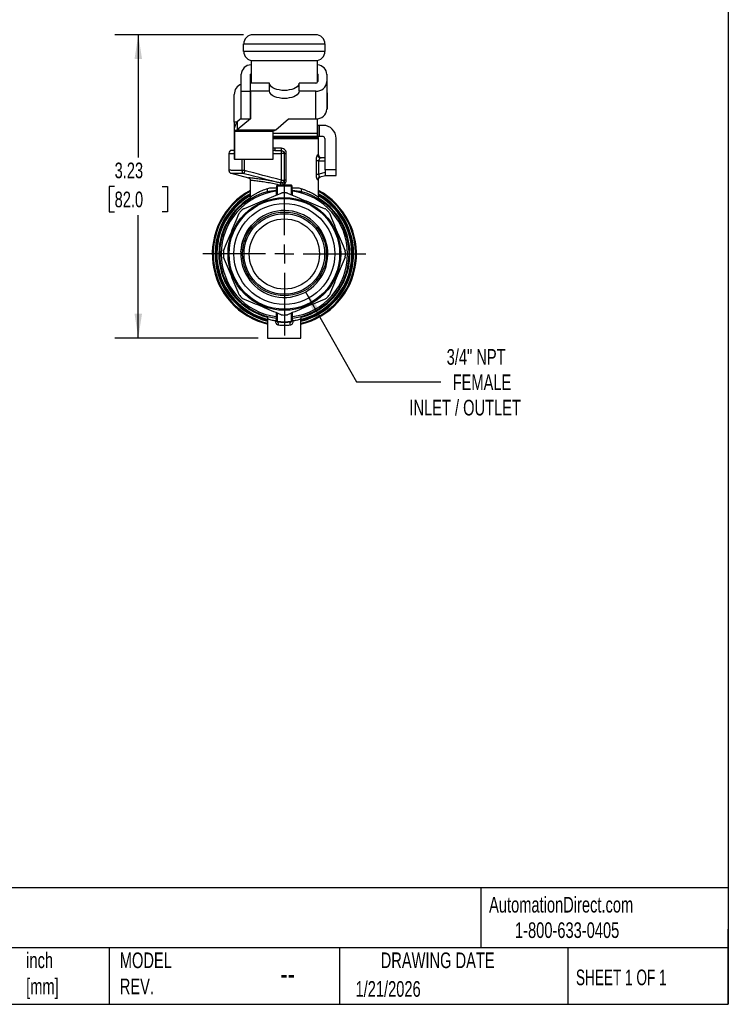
# Model space of a CAD drawing. Header units: inches. Extents: x 0.5 to 21.5, y 0.5 to 16.5.
# Tile 9 of 14: x 14 to 21.5, y 0.5 to 11. Entities that reach past the tile are written whole.
import ezdxf

# ---------------------------------------------------------------- set-up
doc = ezdxf.new("R2010")
doc.units = ezdxf.units.IN
doc.header["$LTSCALE"] = 2
doc.header["$MEASUREMENT"] = 0
doc.linetypes.add('SLD-Center', pattern=[0.75, 0.6, -0.05, 0.05, -0.05])
doc.linetypes.add('SLD-Solid', pattern=[0])
doc.layers.add('CENTER', color=40, linetype='SLD-Center')
doc.layers.add('DIMENSIONS', color=140, linetype='SLD-Solid', lineweight=25)
doc.layers.add('TEXT', color=140, linetype='SLD-Solid', lineweight=25)
doc.styles.add('SLDTEXTSTYLE0', font='TXT', dxfattribs={"width": 0.7})
doc.styles.add('SLDTEXTSTYLE1', font='TXT', dxfattribs={"width": 0.65})
doc.dimstyles.new('SLDDIMSTYLE1', dxfattribs={"dimtxt": 0.169922, "dimasz": 0.26, "dimexe": 0, "dimexo": 0.0625, "dimgap": 0.04248, "dimtad": 0, "dimtih": 1, "dimtoh": 1, "dimrnd": 1e-09, "dimzin": 12, "dimdsep": 46, "dimtxsty": 'SLDTEXTSTYLE0', "dimsah": 1, "dimcen": 0.09, "dimadec": 0, "dimazin": 3, "dimtfac": 1, "dimtofl": 0, "dimtmove": 0, "dimatfit": 3, "dimfxl": 0, "dimfrac": 2, "dimtolj": 1, "dimtzin": 12, "dimarcsym": 0})
doc.dimstyles.new('SLDDIMSTYLE3', dxfattribs={"dimtxt": 0.169922, "dimasz": 0.26, "dimexe": 0, "dimexo": 0.0625, "dimgap": 0.04248, "dimtad": 0, "dimtih": 1, "dimtoh": 1, "dimrnd": 1e-09, "dimzin": 12, "dimdsep": 46, "dimtxsty": 'SLDTEXTSTYLE0', "dimsah": 1, "dimcen": 0, "dimadec": 0, "dimazin": 3, "dimtfac": 1, "dimtofl": 0, "dimtmove": 0, "dimatfit": 3, "dimfxl": 0, "dimfrac": 2, "dimtolj": 1, "dimtzin": 12, "dimarcsym": 0})

# ---------------------------------------------------------------- blocks, each defined once
blk = doc.blocks.new('_D_5')
at = {"layer": 'DIMENSIONS'}
for p, q in [((16.336, 10.825), (14.965, 10.825)), ((15.215, 10.825), (15.215, 9.518)), ((14.963, 9.21), (14.906, 9.21)), ((14.906, 9.21), (14.906, 8.94)), ((15.468, 9.21), (15.525, 9.21)), ((15.525, 9.21), (15.525, 8.94)), ((14.906, 8.94), (14.963, 8.94)), ((15.525, 8.94), (15.468, 8.94)), ((15.215, 7.595), (15.215, 8.902)), ((16.493, 7.595), (14.965, 7.595))]:
    blk.add_line(p, q, dxfattribs=at)
for points in [[(15.215, 10.825), (15.175, 10.565), (15.255, 10.565)], [(15.215, 7.595), (15.255, 7.855), (15.175, 7.855)]]:
    blk.add_solid(points, dxfattribs=at)
at = {"layer": 'DIMENSIONS', "char_height": 0.1667, "attachment_point": 1, "style": 'SLDTEXTSTYLE0'}
for s, insert in [('3.23', (14.963, 9.463)), ('82.0', (14.963, 9.154))]:
    blk.add_mtext(s, dxfattribs=dict(at, insert=insert))
blk = doc.blocks.new('_D_6')
at = {"layer": 'DIMENSIONS'}
for p, q in [((16.998, 8.088), (17.54, 7.127)), ((17.54, 7.127), (18.439, 7.127))]:
    blk.add_line(p, q, dxfattribs=at)
blk.add_solid([(16.998, 8.088), (17.091, 7.842), (17.161, 7.881)], dxfattribs=at)
at = {"layer": 'DIMENSIONS', "attachment_point": 1, "style": 'SLDTEXTSTYLE0'}
for s, insert, char_height in [('3/4" NPT', (18.5, 7.477), 0.1667), ('FEMALE', (18.564, 7.207), 0.1667), ('INLET / OUTLET', (18.103, 6.937), 0.16667)]:
    blk.add_mtext(s, dxfattribs=dict(at, insert=insert, char_height=char_height))
blk = doc.blocks.new('SW_CENTERMARKSYMBOL_0')
at = {"layer": 'CENTER', "color": 0}
for p, q in [((0, 0.2), (0, 0.868)), ((-0.2, 0), (-0.868, 0)), ((0, 0), (-0.1, 0)), ((0, 0), (0, 0.1)), ((0, 0), (0, -0.1)), ((0, 0), (0.1, 0)), ((0.2, 0), (0.868, 0)), ((0, -0.2), (0, -0.868))]:
    blk.add_line(p, q, dxfattribs=at)

msp = doc.modelspace()

# ---------------------------------------------------------------- linework, layer by layer
for p, q in [((17.105, 10.825), (16.436, 10.825)), ((16.337, 10.726), (17.204, 10.726)), ((16.337, 10.647), (16.337, 10.726)), ((17.204, 10.647), (17.204, 10.726)), ((17.204, 10.647), (16.337, 10.647)), ((16.416, 10.551), (16.416, 10.31)), ((16.436, 10.549), (17.105, 10.549)), ((17.125, 10.314), (17.125, 10.551)), ((16.312, 10.225), (16.312, 10.403)), ((16.411, 10.225), (16.411, 10.403)), ((17.127, 10.403), (17.127, 10.327)), ((17.225, 10.403), (17.225, 10.327)), ((16.41, 10.225), (16.41, 10.31)), ((16.613, 10.31), (16.41, 10.31)), ((16.613, 10.225), (16.613, 10.31)), ((16.928, 10.225), (16.928, 10.31)), ((17.107, 10.31), (16.928, 10.31)), ((17.225, 10.327), (17.225, 10.032)), ((16.237, 9.892), (16.237, 10.189)), ((16.312, 10.225), (16.411, 10.225)), ((16.312, 9.929), (16.312, 10.225)), ((16.41, 10.225), (16.41, 9.929)), ((16.613, 10.225), (16.41, 10.225)), ((16.411, 9.929), (16.411, 10.225)), ((17.107, 10.225), (16.928, 10.225)), ((17.107, 9.929), (17.107, 10.225)), ((17.227, 10.189), (17.227, 10.079)), ((17.227, 10.079), (17.225, 10.079)), ((17.227, 10.079), (17.227, 10.032)), ((17.227, 10.032), (17.225, 10.032)), ((16.267, 9.892), (16.237, 9.892)), ((16.237, 9.892), (16.237, 9.498)), ((16.312, 9.932), (16.269, 9.896)), ((16.41, 9.929), (16.269, 9.811)), ((16.269, 9.896), (16.269, 9.811)), ((16.312, 9.929), (16.411, 9.929)), ((16.679, 9.811), (16.816, 9.929)), ((16.816, 9.929), (17.107, 9.929)), ((17.125, 9.777), (17.125, 9.93)), ((17.125, 9.858), (17.125, 9.74)), ((17.145, 9.858), (17.125, 9.858)), ((17.145, 9.74), (17.145, 9.858)), ((17.184, 9.858), (17.145, 9.858)), ((16.241, 9.8), (16.241, 9.829)), ((16.241, 9.8), (16.241, 9.794)), ((16.652, 9.794), (16.241, 9.794)), ((16.241, 9.794), (16.241, 9.498)), ((16.269, 9.811), (16.679, 9.811)), ((16.652, 9.794), (16.652, 9.8)), ((16.652, 9.498), (16.652, 9.794)), ((16.652, 9.777), (17.125, 9.777)), ((17.125, 9.74), (17.125, 9.777)), ((17.125, 9.74), (16.652, 9.74)), ((16.652, 9.732), (16.986, 9.732)), ((17.134, 9.729), (16.652, 9.729)), ((16.652, 9.721), (16.771, 9.721)), ((16.771, 9.721), (17.135, 9.721)), ((16.986, 9.729), (16.986, 9.732)), ((17.145, 9.74), (17.125, 9.74)), ((17.135, 9.545), (17.135, 9.721)), ((17.184, 9.74), (17.145, 9.74)), ((17.204, 9.386), (17.204, 9.721)), ((17.322, 9.386), (17.322, 9.721)), ((16.18, 9.561), (16.18, 9.381)), ((16.18, 9.561), (16.237, 9.561)), ((16.237, 9.593), (16.211, 9.593)), ((16.674, 9.616), (16.652, 9.616)), ((16.668, 9.593), (16.652, 9.593)), ((16.652, 9.561), (16.738, 9.561)), ((16.77, 9.561), (16.738, 9.561)), ((16.738, 9.561), (16.738, 9.276)), ((16.77, 9.561), (16.77, 9.276)), ((16.792, 9.276), (16.792, 9.561)), ((17.135, 9.545), (17.127, 9.545)), ((16.241, 9.498), (16.237, 9.498)), ((16.241, 9.498), (16.652, 9.498)), ((16.319, 9.498), (16.319, 9.379)), ((16.347, 9.378), (16.347, 9.498)), ((17.109, 9.482), (17.109, 9.34)), ((17.138, 9.34), (17.138, 9.482)), ((17.138, 9.482), (17.204, 9.482)), ((17.204, 9.514), (17.157, 9.514)), ((16.181, 9.381), (16.181, 9.381)), ((16.203, 9.35), (16.389, 9.3)), ((16.204, 9.35), (16.204, 9.35)), ((17.204, 9.357), (17.138, 9.34)), ((17.322, 9.386), (17.204, 9.386)), ((17.204, 9.386), (17.204, 9.327)), ((17.322, 9.327), (17.322, 9.386)), ((16.393, 9.3), (16.389, 9.301)), ((16.406, 9.278), (16.406, 9.094)), ((16.738, 9.276), (16.77, 9.276)), ((17.135, 9.093), (17.135, 9.282)), ((17.149, 9.31), (17.21, 9.327)), ((17.204, 9.327), (17.322, 9.327)), ((16.686, 9.206), (16.686, 9.19)), ((16.692, 9.206), (16.692, 9.118)), ((16.699, 9.121), (16.699, 9.215)), ((16.842, 9.215), (16.842, 9.121)), ((16.849, 9.118), (16.849, 9.206)), ((16.855, 9.19), (16.855, 9.206)), ((17.134, 9.093), (17.134, 9.093)), ((16.42, 8.792), (16.417, 8.793)), ((16.42, 8.792), (16.42, 8.792)), ((16.308, 8.513), (16.306, 8.514)), ((16.308, 8.513), (16.309, 8.513)), ((16.593, 7.803), (16.593, 7.595)), ((16.677, 7.778), (16.677, 7.773)), ((16.692, 7.862), (16.692, 7.776)), ((16.699, 7.769), (16.699, 7.86)), ((16.842, 7.86), (16.842, 7.769)), ((16.849, 7.776), (16.849, 7.862)), ((16.864, 7.773), (16.864, 7.778)), ((16.948, 7.595), (16.948, 7.803)), ((16.593, 7.595), (16.948, 7.595))]:
    msp.add_line(p, q)
at = {"flags": 128}
for points in [[(16.928, 10.31), (16.926, 10.296), (16.919, 10.283), (16.907, 10.27), (16.891, 10.259), (16.872, 10.249), (16.849, 10.242), (16.824, 10.236), (16.798, 10.232), (16.771, 10.231), (16.743, 10.232), (16.717, 10.236), (16.692, 10.242), (16.669, 10.249), (16.65, 10.259), (16.634, 10.27), (16.623, 10.283), (16.615, 10.296), (16.613, 10.31)], [(16.928, 10.225), (16.926, 10.211), (16.919, 10.198), (16.907, 10.185), (16.891, 10.174), (16.872, 10.164), (16.849, 10.156), (16.824, 10.151), (16.798, 10.147), (16.771, 10.146), (16.743, 10.147), (16.717, 10.151), (16.692, 10.156), (16.669, 10.164), (16.65, 10.174), (16.634, 10.185), (16.623, 10.198), (16.615, 10.211), (16.613, 10.225)], [(17.225, 10.21), (17.226, 10.205), (17.227, 10.189)], [(17.141, 9.072), (17.142, 9.072), (17.141, 9.074), (17.14, 9.076), (17.138, 9.078), (17.138, 9.079), (17.137, 9.08), (17.137, 9.08), (17.137, 9.081), (17.136, 9.082), (17.136, 9.082), (17.136, 9.083), (17.135, 9.087), (17.135, 9.092), (17.135, 9.092)]]:
    msp.add_lwpolyline(points, dxfattribs=at)
for radius in [0.6, 0.589, 0.537, 0.446, 0.429, 0.374]:
    msp.add_circle((16.771, 8.49), radius)
for centre, radius, start, end in [((16.436, 10.726), 0.0984, 90, 180), ((17.105, 10.726), 0.0984, 0, 90), ((16.436, 10.647), 0.0984, 180, 270), ((17.105, 10.647), 0.0984, 270, 0), ((16.421, 10.395), 0.11, 92.6993, 175.9029), ((17.116, 10.395), 0.109, 4.0067, 85.4453), ((16.427, 10.402), 0.016, 130.2957, 179.1343), ((17.111, 10.403), 0.0152, 0.2376, 27.3859), ((16.355, 10.189), 0.118, 111.5102, 180), ((17.114, 10.335), 0.111, 266.1887, 355.5981), ((17.107, 10.331), 0.0215, 269.5038, 306.4914), ((17.111, 10.327), 0.0152, 332.6141, 359.7624), ((17.114, 10.04), 0.111, 266.1887, 355.5981), ((17.184, 9.721), 0.138, 0, 90), ((16.978, 9.732), 0.00787, 0, 90), ((17.103, 9.721), 0.0315, 0, 14.1827), ((17.184, 9.721), 0.0197, 0, 90), ((16.211, 9.561), 0.0315, 90, 180), ((17.066, 9.567), 0.328, 175.6309, 181.0434), ((17.166, 9.545), 0.0315, 180, 270), ((16.771, 8.49), 0.768, 118.3176, 256.6576), ((16.771, 8.49), 0.758, 118.6938, 256.4923), ((16.771, 8.49), 0.738, 119.5871, 256.1016), ((16.771, 8.49), 0.689, 105.7412, 262.86), ((16.771, 8.49), 0.673, 97.3487, 262.6513), ((16.771, 8.49), 0.65, 88.0599, 91.9401), ((16.771, 8.49), 0.689, 277.14, 74.2588), ((16.771, 8.49), 0.673, 277.3487, 82.6513), ((16.771, 8.49), 0.768, 283.3424, 61.6824), ((16.771, 8.49), 0.758, 283.5077, 61.3062), ((16.771, 8.49), 0.738, 283.8984, 60.4129), ((16.771, 8.49), 0.728, 120, 255.922), ((16.771, 8.49), 0.719, 120.4253, 255.7376), ((16.771, 8.49), 0.698, 121.7085, 254.7722), ((16.771, 8.49), 0.728, 284.078, 60), ((16.771, 8.49), 0.719, 284.2624, 59.5747), ((16.771, 8.49), 0.698, 285.1128, 58.4892), ((16.771, 8.49), 0.65, 133.0599, 136.9401), ((16.771, 8.49), 0.463, 177.1716, 139.2559), ((16.771, 8.49), 0.65, 43.0599, 46.9401), ((16.771, 8.49), 0.466, 139.3789, 177.0382), ((16.771, 8.49), 0.463, 139.2614, 177.1656), ((16.771, 8.49), 0.65, 178.0599, 181.9401), ((16.771, 8.49), 0.65, 358.0599, 1.9401), ((16.771, 8.49), 0.65, 223.0599, 226.9401), ((16.771, 8.49), 0.65, 313.0599, 316.9401), ((16.771, 8.49), 0.65, 268.0599, 271.9401)]:
    msp.add_arc(centre, radius, start, end)
for points, knots in [([(16.241, 9.829), (16.246, 9.843), (16.251, 9.856), (16.26, 9.879), (16.264, 9.889), (16.269, 9.896)], [0, 0, 0, 0, 0.1171489, 0.1171489, 0.2342978, 0.2342978, 0.2342978, 0.2342978]), ([(17.125, 9.858), (17.125, 9.858), (17.125, 9.858), (17.125, 9.858), (17.125, 9.858), (17.125, 9.858)], [0, 0, 0, 0, 0.002365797, 0.002365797, 0.004739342, 0.004739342, 0.004739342, 0.004739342]), ([(16.269, 9.811), (16.264, 9.81), (16.26, 9.808), (16.251, 9.804), (16.246, 9.802), (16.241, 9.8)], [0, 0, 0, 0, 0.03999809, 0.03999809, 0.07999618, 0.07999618, 0.07999618, 0.07999618]), ([(16.652, 9.8), (16.657, 9.802), (16.661, 9.804), (16.67, 9.808), (16.675, 9.81), (16.679, 9.811)], [0, 0, 0, 0, 0.0390998, 0.0390998, 0.0781996, 0.0781996, 0.0781996, 0.0781996]), ([(17.125, 9.74), (17.125, 9.74), (17.125, 9.74), (17.125, 9.74), (17.125, 9.74), (17.125, 9.74)], [0, 0, 0, 0, 0.004184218, 0.004184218, 0.008376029, 0.008376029, 0.008376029, 0.008376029]), ([(16.668, 9.593), (16.67, 9.593), (16.671, 9.595), (16.674, 9.604), (16.674, 9.61), (16.674, 9.616)], [0, 0, 0, 0, 0.5, 0.5, 1, 1, 1, 1]), ([(16.739, 9.592), (16.748, 9.592), (16.764, 9.584), (16.77, 9.568), (16.77, 9.561)], [-0.215328, -0.215328, -0.215328, -0.215328, -0.0922834, 0, 0, 0, 0]), ([(16.792, 9.561), (16.792, 9.573), (16.782, 9.602), (16.756, 9.615), (16.741, 9.615)], [-0.215328, -0.215328, -0.215328, -0.215328, -0.1230446, 0, 0, 0, 0]), ([(17.127, 9.545), (17.124, 9.545), (17.118, 9.537), (17.111, 9.511), (17.109, 9.492), (17.109, 9.482)], [0, 0, 0, 0, 0.1094533, 0.1824222, 0.2553911, 0.2553911, 0.2553911, 0.2553911]), ([(17.127, 9.545), (17.127, 9.537), (17.13, 9.529), (17.141, 9.517), (17.149, 9.514), (17.157, 9.514)], [0, 0, 0, 0, 0.5, 0.5, 1, 1, 1, 1]), ([(17.138, 9.482), (17.132, 9.482), (17.126, 9.482), (17.116, 9.482), (17.111, 9.482), (17.109, 9.482)], [0, 0, 0, 0, 0.5, 0.5, 1, 1, 1, 1]), ([(17.157, 9.514), (17.157, 9.514), (17.156, 9.514), (17.155, 9.514), (17.153, 9.513), (17.151, 9.511), (17.148, 9.509), (17.146, 9.506), (17.144, 9.503), (17.142, 9.5), (17.14, 9.495), (17.139, 9.491), (17.139, 9.487), (17.138, 9.484), (17.138, 9.482)], [0, 0, 0, 0, 0.0518866, 0.1115514, 0.1790158, 0.254294, 0.4242199, 0.5112442, 0.5163735, 0.650175, 0.7636427, 0.8459895, 0.9245399, 1, 1, 1, 1]), ([(16.18, 9.381), (16.181, 9.377), (16.181, 9.37), (16.186, 9.361), (16.194, 9.354), (16.2, 9.351), (16.204, 9.35)], [0, 0, 0, 0, 0.250078, 0.499993, 0.74991, 1, 1, 1, 1]), ([(16.319, 9.379), (16.304, 9.379), (16.273, 9.38), (16.236, 9.38), (16.209, 9.38), (16.191, 9.381), (16.182, 9.381), (16.181, 9.381), (16.181, 9.381)], [0, 0, 0, 0, 0.182252, 0.374783, 0.577593, 0.736503, 0.9012, 1, 1, 1, 1]), ([(16.204, 9.35), (16.204, 9.35), (16.205, 9.35), (16.211, 9.35), (16.224, 9.35), (16.244, 9.35), (16.269, 9.35), (16.299, 9.349), (16.323, 9.349), (16.335, 9.349)], [0, 0, 0, 0, 0.062432, 0.218179, 0.374299, 0.530795, 0.687439, 0.843935, 1, 1, 1, 1]), ([(17.109, 9.34), (17.109, 9.331), (17.111, 9.311), (17.118, 9.286), (17.124, 9.279), (17.127, 9.28)], [0, 0, 0, 0, 0.072238, 0.1444761, 0.2528331, 0.2528331, 0.2528331, 0.2528331]), ([(17.109, 9.34), (17.111, 9.34), (17.116, 9.34), (17.126, 9.34), (17.132, 9.34), (17.138, 9.34)], [0, 0, 0, 0, 0.5, 0.5, 1, 1, 1, 1]), ([(17.138, 9.34), (17.138, 9.339), (17.138, 9.336), (17.137, 9.333), (17.137, 9.33), (17.137, 9.326), (17.138, 9.323), (17.138, 9.32), (17.139, 9.317), (17.141, 9.314), (17.144, 9.311), (17.146, 9.31), (17.148, 9.31), (17.149, 9.31)], [0, 0, 0, 0, 0.071061, 0.139645, 0.206168, 0.271086, 0.334887, 0.414109, 0.496643, 0.599091, 0.716662, 0.850124, 1, 1, 1, 1]), ([(16.39, 9.3), (16.393, 9.299), (16.398, 9.298), (16.403, 9.292), (16.407, 9.285), (16.408, 9.28), (16.408, 9.278)], [0, 0, 0, 0, 0.250053, 0.499955, 0.749892, 1, 1, 1, 1]), ([(16.731, 9.246), (16.705, 9.252), (16.653, 9.264), (16.579, 9.277), (16.514, 9.286), (16.459, 9.293), (16.419, 9.298), (16.396, 9.3), (16.393, 9.3), (16.393, 9.3)], [0, 0, 0, 0, 0.153343, 0.306677, 0.459777, 0.612746, 0.765638, 0.91836, 1, 1, 1, 1]), ([(16.41, 9.277), (16.411, 9.277), (16.413, 9.277), (16.431, 9.275), (16.454, 9.273), (16.476, 9.27), (16.503, 9.266), (16.54, 9.261), (16.593, 9.253), (16.66, 9.24), (16.706, 9.229), (16.728, 9.224)], [0, 0, 0, 0, 0.087604, 0.237761, 0.313429, 0.397727, 0.479966, 0.560173, 0.714392, 0.860901, 1, 1, 1, 1]), ([(16.738, 9.276), (16.738, 9.275), (16.737, 9.273), (16.736, 9.27), (16.736, 9.267), (16.735, 9.264), (16.734, 9.262), (16.734, 9.259), (16.733, 9.256), (16.732, 9.252), (16.731, 9.249), (16.731, 9.247), (16.731, 9.247)], [0, 0, 0, 0, 0.085189, 0.165813, 0.241855, 0.313315, 0.380209, 0.442566, 0.500424, 0.673057, 0.839291, 1, 1, 1, 1]), ([(17.135, 9.282), (17.135, 9.286), (17.136, 9.293), (17.141, 9.302), (17.148, 9.309), (17.155, 9.311), (17.158, 9.313)], [0, 0, 0, 0, 0.250088, 0.5, 0.74991, 1, 1, 1, 1]), ([(16.336, 8.971), (16.372, 8.986), (16.406, 9), (16.472, 9.027), (16.505, 9.041), (16.569, 9.068), (16.602, 9.081), (16.668, 9.108), (16.702, 9.123), (16.738, 9.137)], [0, 0, 0, 0, 0.25, 0.25, 0.5, 0.5, 0.75, 0.75, 1, 1, 1, 1]), ([(16.591, 9.184), (16.571, 9.177), (16.53, 9.163), (16.491, 9.144), (16.467, 9.131), (16.453, 9.123), (16.44, 9.115), (16.428, 9.108), (16.419, 9.102), (16.413, 9.097), (16.409, 9.095), (16.406, 9.093), (16.407, 9.093), (16.408, 9.094)], [0, 0, 0, 0, 0.188312, 0.377474, 0.451803, 0.521511, 0.586621, 0.675705, 0.754632, 0.8205, 0.884797, 0.947639, 1, 1, 1, 1]), ([(16.692, 9.162), (16.692, 9.161), (16.69, 9.159), (16.687, 9.158), (16.684, 9.158)], [0, 0, 0, 0, 0.428571, 1, 1, 1, 1]), ([(16.684, 9.158), (16.684, 9.147), (16.684, 9.133), (16.684, 9.119), (16.684, 9.115)], [0, 0, 0, 0, 0.75292, 1, 1, 1, 1]), ([(16.692, 9.172), (16.692, 9.171), (16.691, 9.168), (16.687, 9.166), (16.685, 9.166)], [0, 0, 0, 0, 0.428571, 1, 1, 1, 1]), ([(16.7, 9.222), (16.698, 9.222), (16.694, 9.221), (16.688, 9.217), (16.686, 9.21), (16.686, 9.206)], [0, 0, 0, 0, 0.0130569, 0.0304661, 0.0609322, 0.0609322, 0.0609322, 0.0609322]), ([(16.692, 9.206), (16.692, 9.206), (16.691, 9.206), (16.689, 9.206), (16.687, 9.206), (16.686, 9.206)], [0, 0, 0, 0, 0.5, 0.5, 1, 1, 1, 1]), ([(16.692, 9.19), (16.692, 9.19), (16.69, 9.19), (16.687, 9.19), (16.686, 9.19)], [0, 0, 0, 0, 0.571429, 1, 1, 1, 1]), ([(16.692, 9.206), (16.692, 9.209), (16.693, 9.212), (16.696, 9.215), (16.698, 9.215), (16.699, 9.215)], [0, 0, 0, 0, 0.0304661, 0.0478753, 0.0609322, 0.0609322, 0.0609322, 0.0609322]), ([(16.699, 9.215), (16.699, 9.216), (16.7, 9.218), (16.7, 9.221), (16.7, 9.222)], [0, 0, 0, 0, 0.571429, 1, 1, 1, 1]), ([(16.804, 9.137), (16.839, 9.123), (16.873, 9.108), (16.939, 9.081), (16.972, 9.068), (17.036, 9.041), (17.069, 9.027), (17.135, 9), (17.169, 8.986), (17.205, 8.971)], [0, 0, 0, 0, 0.25, 0.25, 0.5, 0.5, 0.75, 0.75, 1, 1, 1, 1]), ([(16.842, 9.215), (16.842, 9.216), (16.842, 9.218), (16.841, 9.221), (16.841, 9.222)], [0, 0, 0, 0, 0.571429, 1, 1, 1, 1]), ([(16.855, 9.206), (16.855, 9.21), (16.853, 9.217), (16.847, 9.221), (16.843, 9.222), (16.841, 9.222)], [0, 0, 0, 0, 0.03045496, 0.0478578, 0.06090993, 0.06090993, 0.06090993, 0.06090993]), ([(16.842, 9.215), (16.843, 9.215), (16.845, 9.215), (16.848, 9.212), (16.849, 9.209), (16.849, 9.206)], [0, 0, 0, 0, 0.01305213, 0.03045496, 0.06090993, 0.06090993, 0.06090993, 0.06090993]), ([(16.849, 9.206), (16.849, 9.206), (16.851, 9.206), (16.854, 9.206), (16.855, 9.206)], [0, 0, 0, 0, 0.571429, 1, 1, 1, 1]), ([(16.849, 9.19), (16.849, 9.19), (16.85, 9.19), (16.852, 9.19), (16.854, 9.19), (16.855, 9.19)], [0, 0, 0, 0, 0.5, 0.5, 1, 1, 1, 1]), ([(16.849, 9.172), (16.849, 9.17), (16.851, 9.167), (16.855, 9.166), (16.856, 9.166)], [0, 0, 0, 0, 0.571429, 1, 1, 1, 1]), ([(16.857, 9.158), (16.854, 9.158), (16.851, 9.159), (16.849, 9.161), (16.849, 9.162)], [0, 0, 0, 0, 0.571429, 1, 1, 1, 1]), ([(16.857, 9.115), (16.857, 9.121), (16.857, 9.135), (16.857, 9.15), (16.857, 9.158)], [0, 0, 0, 0, 0.408414, 1, 1, 1, 1]), ([(17.134, 9.093), (17.134, 9.093), (17.134, 9.093), (17.13, 9.096), (17.124, 9.1), (17.116, 9.106), (17.108, 9.111), (17.097, 9.118), (17.081, 9.127), (17.059, 9.139), (17.035, 9.151), (17.008, 9.163), (16.98, 9.174), (16.96, 9.181), (16.95, 9.184)], [0, 0, 0, 0, 0.0452369, 0.1402828, 0.2372579, 0.2920305, 0.3502783, 0.4120434, 0.5113368, 0.6187146, 0.7143141, 0.8097674, 0.9125826, 1, 1, 1, 1]), ([(16.406, 9.092), (16.406, 9.091), (16.406, 9.089), (16.406, 9.085), (16.405, 9.083), (16.404, 9.08), (16.401, 9.075), (16.398, 9.07), (16.396, 9.068), (16.394, 9.067)], [0, 0, 0, 0, 0.075243, 0.144343, 0.178288, 0.215556, 0.313311, 0.611852, 1, 1, 1, 1]), ([(16.124, 8.523), (16.138, 8.559), (16.152, 8.593), (16.18, 8.659), (16.193, 8.691), (16.22, 8.756), (16.234, 8.789), (16.261, 8.855), (16.275, 8.889), (16.29, 8.924)], [0, 0, 0, 0, 0.25, 0.25, 0.5, 0.5, 0.75, 0.75, 1, 1, 1, 1]), ([(17.251, 8.924), (17.266, 8.889), (17.28, 8.855), (17.307, 8.789), (17.321, 8.756), (17.348, 8.691), (17.361, 8.659), (17.389, 8.593), (17.403, 8.559), (17.417, 8.523)], [0, 0, 0, 0, 0.25, 0.25, 0.5, 0.5, 0.75, 0.75, 1, 1, 1, 1]), ([(16.29, 8.056), (16.275, 8.092), (16.261, 8.126), (16.234, 8.192), (16.22, 8.224), (16.193, 8.289), (16.18, 8.322), (16.152, 8.388), (16.138, 8.422), (16.124, 8.457)], [0, 0, 0, 0, 0.25, 0.25, 0.5, 0.5, 0.75, 0.75, 1, 1, 1, 1]), ([(17.417, 8.457), (17.403, 8.422), (17.389, 8.388), (17.361, 8.322), (17.348, 8.289), (17.321, 8.224), (17.307, 8.192), (17.28, 8.126), (17.266, 8.092), (17.251, 8.056)], [0, 0, 0, 0, 0.25, 0.25, 0.5, 0.5, 0.75, 0.75, 1, 1, 1, 1]), ([(16.738, 7.843), (16.702, 7.858), (16.668, 7.872), (16.602, 7.9), (16.569, 7.913), (16.505, 7.94), (16.472, 7.953), (16.406, 7.981), (16.372, 7.995), (16.336, 8.01)], [0, 0, 0, 0, 0.25, 0.25, 0.5, 0.5, 0.75, 0.75, 1, 1, 1, 1]), ([(17.205, 8.01), (17.169, 7.995), (17.135, 7.981), (17.069, 7.953), (17.036, 7.94), (16.972, 7.913), (16.939, 7.9), (16.873, 7.872), (16.839, 7.858), (16.804, 7.843)], [0, 0, 0, 0, 0.25, 0.25, 0.5, 0.5, 0.75, 0.75, 1, 1, 1, 1]), ([(16.684, 7.865), (16.684, 7.86), (16.684, 7.845), (16.684, 7.831), (16.684, 7.823)], [0, 0, 0, 0, 0.408414, 1, 1, 1, 1]), ([(16.857, 7.823), (16.857, 7.833), (16.857, 7.848), (16.857, 7.862), (16.857, 7.865)], [0, 0, 0, 0, 0.75292, 1, 1, 1, 1]), ([(16.58, 7.828), (16.58, 7.828), (16.58, 7.828), (16.585, 7.823), (16.589, 7.818), (16.591, 7.813), (16.593, 7.807), (16.593, 7.803), (16.593, 7.801)], [0, 0, 0, 0, 0.3230262, 0.6107037, 0.724009, 0.8226008, 0.912442, 1, 1, 1, 1]), ([(16.593, 7.801), (16.593, 7.801), (16.592, 7.801), (16.598, 7.799), (16.614, 7.794), (16.641, 7.786), (16.665, 7.781), (16.677, 7.778)], [0, 0, 0, 0, 0.001357, 0.240847, 0.499766, 0.74993, 1, 1, 1, 1]), ([(16.686, 7.803), (16.688, 7.798), (16.683, 7.788), (16.677, 7.778), (16.677, 7.778), (16.677, 7.778)], [-0.07641374, -0.07641374, -0.07641374, -0.07641374, -0.00044407, -0.00044407, 0, 0, 0, 0]), ([(16.677, 7.778), (16.677, 7.778), (16.677, 7.778), (16.685, 7.785), (16.692, 7.792), (16.692, 7.797)], [-0.07641374, -0.07641374, -0.07641374, -0.07641374, -0.07596967, -0.07596967, 0, 0, 0, 0]), ([(16.677, 7.773), (16.677, 7.768), (16.679, 7.759), (16.685, 7.747), (16.694, 7.738), (16.703, 7.735), (16.707, 7.734)], [0, 0, 0, 0, 0.0440535, 0.0660803, 0.1101338, 0.1541874, 0.1541874, 0.1541874, 0.1541874]), ([(16.677, 7.773), (16.681, 7.773), (16.685, 7.773), (16.69, 7.773), (16.692, 7.773), (16.692, 7.773)], [0, 0, 0, 0, 0.5, 0.5, 1, 1, 1, 1]), ([(16.684, 7.823), (16.687, 7.823), (16.69, 7.822), (16.692, 7.82), (16.692, 7.819)], [0, 0, 0, 0, 0.571429, 1, 1, 1, 1]), ([(16.685, 7.807), (16.687, 7.806), (16.691, 7.804), (16.692, 7.801), (16.692, 7.799)], [0, 0, 0, 0, 0.571429, 1, 1, 1, 1]), ([(16.699, 7.769), (16.697, 7.769), (16.694, 7.771), (16.692, 7.774), (16.692, 7.776)], [0, 0, 0, 0, 0.428571, 1, 1, 1, 1]), ([(16.692, 7.773), (16.692, 7.771), (16.694, 7.767), (16.697, 7.766), (16.699, 7.766)], [0, 0, 0, 0, 0.571429, 1, 1, 1, 1]), ([(16.707, 7.734), (16.708, 7.741), (16.707, 7.757), (16.702, 7.765), (16.699, 7.766)], [0, 0, 0, 0, 0.428571, 1, 1, 1, 1]), ([(16.834, 7.734), (16.833, 7.741), (16.834, 7.757), (16.839, 7.765), (16.842, 7.766)], [0, 0, 0, 0, 0.428571, 1, 1, 1, 1]), ([(16.834, 7.734), (16.836, 7.734), (16.843, 7.736), (16.853, 7.743), (16.862, 7.756), (16.864, 7.768), (16.864, 7.773)], [0, 0, 0, 0, 0.0220465, 0.0661395, 0.1102325, 0.1543255, 0.1543255, 0.1543255, 0.1543255]), ([(16.842, 7.769), (16.844, 7.769), (16.846, 7.77), (16.849, 7.773), (16.849, 7.774), (16.849, 7.776)], [0, 0, 0, 0, 0.5, 0.5, 1, 1, 1, 1]), ([(16.842, 7.766), (16.844, 7.766), (16.848, 7.767), (16.849, 7.771), (16.849, 7.773)], [0, 0, 0, 0, 0.428571, 1, 1, 1, 1]), ([(16.849, 7.819), (16.849, 7.82), (16.851, 7.822), (16.854, 7.823), (16.857, 7.823)], [0, 0, 0, 0, 0.428571, 1, 1, 1, 1]), ([(16.849, 7.799), (16.849, 7.801), (16.85, 7.804), (16.854, 7.806), (16.856, 7.807)], [0, 0, 0, 0, 0.428571, 1, 1, 1, 1]), ([(16.849, 7.797), (16.849, 7.792), (16.856, 7.785), (16.864, 7.778), (16.864, 7.778), (16.864, 7.778)], [-0.00044407, -0.00044407, -0.00044407, -0.00044407, 0.07555683, 0.07555683, 0.0760009, 0.0760009, 0.0760009, 0.0760009]), ([(16.864, 7.773), (16.86, 7.773), (16.852, 7.773), (16.849, 7.773), (16.849, 7.773)], [0, 0, 0, 0, 0.428571, 1, 1, 1, 1]), ([(16.864, 7.778), (16.864, 7.778), (16.864, 7.778), (16.858, 7.788), (16.854, 7.798), (16.855, 7.803)], [-0.00044407, -0.00044407, -0.00044407, -0.00044407, 0, 0, 0.0760009, 0.0760009, 0.0760009, 0.0760009]), ([(16.864, 7.778), (16.876, 7.781), (16.9, 7.786), (16.927, 7.794), (16.945, 7.8), (16.947, 7.8), (16.948, 7.801)], [0, 0, 0, 0, 0.250888, 0.502165, 0.766909, 1, 1, 1, 1]), ([(16.948, 7.801), (16.948, 7.803), (16.948, 7.807), (16.95, 7.813), (16.952, 7.818), (16.956, 7.823), (16.961, 7.828), (16.961, 7.828), (16.961, 7.828)], [0, 0, 0, 0, 0.087558, 0.177399, 0.275991, 0.389296, 0.676974, 1, 1, 1, 1])]:
    msp.add_open_spline(points, degree=3, knots=knots)
for points in [[(16.668, 9.593), (16.691, 9.593), (16.715, 9.592), (16.739, 9.592)], [(16.741, 9.615), (16.718, 9.616), (16.696, 9.616), (16.674, 9.616)], [(16.739, 9.592), (16.739, 9.593), (16.74, 9.599), (16.741, 9.61), (16.741, 9.615)], [(16.77, 9.561), (16.771, 9.561), (16.776, 9.561), (16.787, 9.561), (16.792, 9.561)], [(16.347, 9.378), (16.337, 9.379), (16.326, 9.379), (16.319, 9.379)], [(16.319, 9.379), (16.319, 9.372), (16.322, 9.359), (16.33, 9.351), (16.335, 9.349)], [(16.335, 9.349), (16.336, 9.349), (16.338, 9.349), (16.341, 9.348)], [(16.347, 9.378), (16.346, 9.371), (16.342, 9.357), (16.341, 9.35), (16.341, 9.348)], [(16.341, 9.348), (16.471, 9.314), (16.601, 9.28), (16.731, 9.247)], [(16.738, 9.276), (16.608, 9.31), (16.478, 9.344), (16.347, 9.378)], [(16.731, 9.246), (16.731, 9.245), (16.731, 9.239), (16.729, 9.229), (16.728, 9.224)], [(16.752, 9.248), (16.745, 9.246), (16.738, 9.245), (16.731, 9.247)], [(16.752, 9.248), (16.745, 9.245), (16.738, 9.244), (16.731, 9.246)], [(16.731, 9.247), (16.731, 9.246), (16.731, 9.246), (16.731, 9.246)], [(16.745, 9.222), (16.751, 9.223), (16.757, 9.225), (16.762, 9.227)], [(16.77, 9.276), (16.77, 9.271), (16.766, 9.259), (16.757, 9.251), (16.752, 9.248)], [(16.762, 9.227), (16.76, 9.232), (16.755, 9.242), (16.752, 9.247), (16.752, 9.248)], [(16.762, 9.227), (16.771, 9.232), (16.786, 9.246), (16.792, 9.266), (16.792, 9.276)], [(16.792, 9.276), (16.787, 9.276), (16.776, 9.276), (16.771, 9.276), (16.77, 9.276)], [(17.149, 9.31), (17.143, 9.309), (17.131, 9.301), (17.127, 9.287), (17.127, 9.28)], [(17.127, 9.28), (17.132, 9.281), (17.135, 9.282), (17.135, 9.282)], [(16.584, 9.153), (16.587, 9.154), (16.593, 9.162), (16.592, 9.176), (16.591, 9.184)], [(16.584, 9.153), (16.615, 9.162), (16.649, 9.165), (16.685, 9.166)], [(16.686, 9.19), (16.652, 9.192), (16.62, 9.193), (16.591, 9.184)], [(16.685, 9.166), (16.685, 9.164), (16.685, 9.161), (16.684, 9.158)], [(16.686, 9.19), (16.686, 9.181), (16.685, 9.172), (16.685, 9.166)], [(16.699, 9.215), (16.746, 9.216), (16.795, 9.216), (16.842, 9.215)], [(16.735, 9.222), (16.723, 9.222), (16.711, 9.222), (16.7, 9.222)], [(16.728, 9.224), (16.73, 9.223), (16.733, 9.223), (16.735, 9.222)], [(16.745, 9.222), (16.742, 9.222), (16.738, 9.222), (16.735, 9.222)], [(16.749, 9.14), (16.745, 9.139), (16.741, 9.139), (16.738, 9.137)], [(16.841, 9.222), (16.81, 9.222), (16.778, 9.223), (16.745, 9.222)], [(16.804, 9.137), (16.8, 9.139), (16.796, 9.139), (16.793, 9.14)], [(16.95, 9.184), (16.922, 9.193), (16.889, 9.192), (16.855, 9.19)], [(16.856, 9.166), (16.856, 9.172), (16.855, 9.181), (16.855, 9.19)], [(16.857, 9.158), (16.857, 9.161), (16.856, 9.164), (16.856, 9.166)], [(16.856, 9.166), (16.892, 9.165), (16.927, 9.162), (16.957, 9.153)], [(16.95, 9.184), (16.949, 9.176), (16.949, 9.162), (16.954, 9.154), (16.957, 9.153)], [(16.296, 8.934), (16.293, 8.931), (16.291, 8.928), (16.29, 8.924)], [(16.336, 8.971), (16.333, 8.97), (16.33, 8.968), (16.327, 8.965)], [(17.214, 8.965), (17.211, 8.968), (17.208, 8.97), (17.205, 8.971)], [(17.251, 8.924), (17.25, 8.928), (17.248, 8.931), (17.245, 8.934)], [(16.124, 8.523), (16.122, 8.52), (16.121, 8.516), (16.121, 8.512)], [(17.42, 8.512), (17.42, 8.516), (17.419, 8.52), (17.417, 8.523)], [(16.121, 8.468), (16.121, 8.465), (16.122, 8.461), (16.124, 8.457)], [(17.417, 8.457), (17.419, 8.461), (17.42, 8.465), (17.42, 8.468)], [(16.29, 8.056), (16.291, 8.053), (16.293, 8.05), (16.296, 8.047)], [(16.327, 8.016), (16.33, 8.013), (16.333, 8.011), (16.336, 8.01)], [(17.205, 8.01), (17.208, 8.011), (17.211, 8.013), (17.214, 8.016)], [(17.245, 8.047), (17.248, 8.05), (17.25, 8.053), (17.251, 8.056)], [(16.684, 7.823), (16.685, 7.818), (16.685, 7.81), (16.685, 7.807), (16.685, 7.807)], [(16.692, 7.797), (16.692, 7.8), (16.69, 7.802), (16.686, 7.803)], [(16.692, 7.776), (16.692, 7.774), (16.692, 7.773), (16.692, 7.773)], [(16.842, 7.769), (16.795, 7.764), (16.747, 7.764), (16.699, 7.769)], [(16.699, 7.766), (16.699, 7.766), (16.699, 7.767), (16.699, 7.769)], [(16.699, 7.766), (16.747, 7.761), (16.795, 7.761), (16.842, 7.766)], [(16.738, 7.843), (16.741, 7.842), (16.745, 7.841), (16.749, 7.841)], [(16.793, 7.841), (16.796, 7.841), (16.8, 7.842), (16.804, 7.843)], [(16.842, 7.769), (16.842, 7.767), (16.842, 7.766), (16.842, 7.766)], [(16.855, 7.803), (16.852, 7.802), (16.849, 7.8), (16.849, 7.797)], [(16.849, 7.773), (16.849, 7.773), (16.849, 7.774), (16.849, 7.776)], [(16.856, 7.807), (16.856, 7.807), (16.856, 7.81), (16.857, 7.818), (16.857, 7.823)], [(16.707, 7.734), (16.727, 7.732), (16.771, 7.729), (16.814, 7.732), (16.834, 7.734)]]:
    msp.add_open_spline(points, degree=3)
at = {"layer": 'TEXT'}
for p, q in [((21.5, 16.5), (21.5, 0.5)), ((21.5, 1.742), (0.5, 1.742)), ((18.864, 1.742), (18.864, 1.1)), ((21.5, 0.5), (21.5, 1.3)), ((21.5, 1.1), (0.5, 1.1)), ((14.906, 1.1), (14.906, 0.5)), ((17.359, 1.1), (17.359, 0.5)), ((19.791, 1.1), (19.791, 0.5)), ((0.5, 0.5), (21.5, 0.5))]:
    msp.add_line(p, q, dxfattribs=at)

# ---------------------------------------------------------------- block references
at = {"layer": 'CENTER'}
msp.add_blockref('SW_CENTERMARKSYMBOL_0', (16.771, 8.49), dxfattribs=at)

# ---------------------------------------------------------------- texts
at = {"layer": 'TEXT'}
for s, insert, char_height, attachment_point, style in [('AutomationDirect.com', (18.952, 1.644), 0.16667, 1, 'SLDTEXTSTYLE0'), ('1-800-633-0405', (19.228, 1.373), 0.16667, 1, 'SLDTEXTSTYLE0'), ('inch^J[mm]', (14.021, 1.052), 0.1667, 1, 'SLDTEXTSTYLE0'), ('MODEL ^JREV.', (15.018, 1.052), 0.16667, 1, 'SLDTEXTSTYLE0'), ('DRAWING DATE', (18.404, 1.052), 0.16667, 2, 'SLDTEXTSTYLE0'), ('SHEET 1 OF 1', (19.877, 0.87), 0.16667, 1, 'SLDTEXTSTYLE1'), ('--', (16.727, 0.951), 0.25, 1, 'SLDTEXTSTYLE0'), ('1/21/2026', (17.529, 0.747), 0.1667, 1, 'SLDTEXTSTYLE0')]:
    msp.add_mtext(s, dxfattribs=dict(at, insert=insert, char_height=char_height, attachment_point=attachment_point, style=style))

# ---------------------------------------------------------------- dimensions: what is measured, and where the dimension line sits
at = {"layer": 'DIMENSIONS'}
dim = msp.add_linear_dim(base=(15.215, 10.825), p1=(16.593, 7.595), p2=(16.436, 10.825), angle=90, dimstyle='SLDDIMSTYLE1', dxfattribs=at)
dim.commit()
dim.dimension.update_dxf_attribs({"geometry": '_D_5', "text_midpoint": (15.215, 9.21), "dimtype": 160})
dim = msp.add_radius_dim(center=(16.771, 8.49), mpoint=(16.998, 8.088), text='3/4" NPT\\PFEMALE\\PINLET / OUTLET', dimstyle='SLDDIMSTYLE3', override={"dimpost": '<>'}, dxfattribs=at)
dim.commit()
dim.dimension.update_dxf_attribs({"geometry": '_D_6', "text_midpoint": (19, 7.127), "dimtype": 164})

doc.saveas('drawing.dxf')
